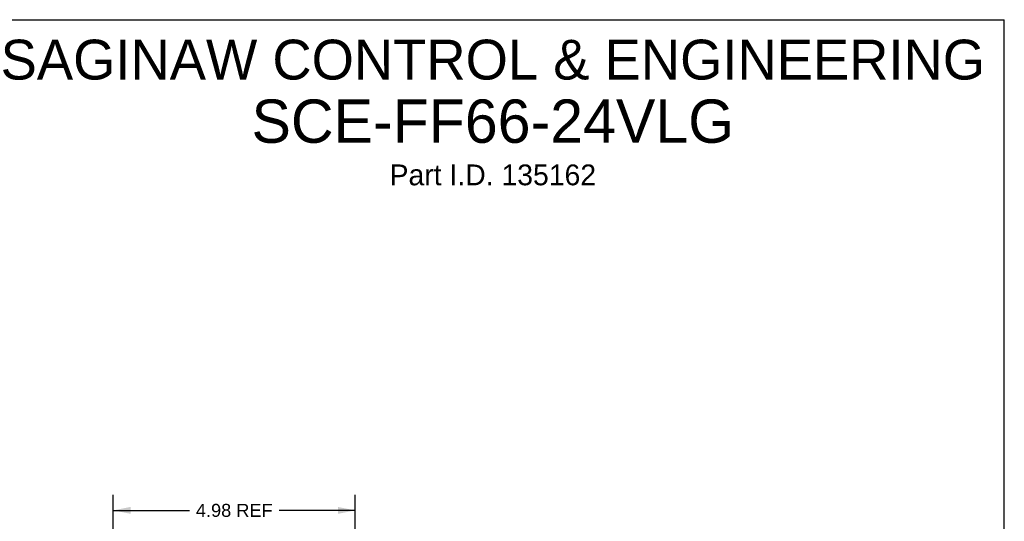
# Model space of a CAD drawing. Header units: inches. Extents: x 0 to 39.3, y 0 to 30.4.
# Tile 39 of 39: x 19 to 39.3, y 20 to 30.4. Entities that reach past the tile are written whole.
import ezdxf

# ---------------------------------------------------------------- set-up
doc = ezdxf.new("R2010")
doc.units = ezdxf.units.IN
doc.header["$LTSCALE"] = 2.160714
doc.header["$MEASUREMENT"] = 0
doc.layers.get('0').update_dxf_attribs({"linetype": 'CONTINUOUS'})
doc.styles.get("Standard").update_dxf_attribs({"font": 'arial.ttf'})
doc.dimstyles.new('DIMSTYLE_1', dxfattribs={"dimtxt": 0.267857, "dimasz": 0.357143, "dimexe": 0.09, "dimexo": 0.07, "dimgap": 0.0375, "dimtad": 0, "dimtih": 1, "dimtoh": 1, "dimzin": 4, "dimdsep": 46, "dimtxsty": 'Standard', "dimblk": '_FILLED', "dimblk1": '_FILLED', "dimblk2": '_FILLED', "dimcen": 0.09, "dimadec": 3, "dimazin": 1, "dimtfac": 1, "dimtdec": 3, "dimtofl": 0, "dimtmove": 0, "dimatfit": 3, "dimldrblk": '_FILLED', "dimfxl": 0, "dimtolj": 1, "dimtzin": 4, "dimarcsym": 0})

# ---------------------------------------------------------------- blocks, each defined once
blk = doc.blocks.new('_FILLED')
at = {"color": 0, "linetype": 'ByBlock'}
blk.add_solid([(0, 0), (-1, 0.2), (-1, -0.2)], dxfattribs=at)
blk = doc.blocks.new('*D3')
at = {"color": 2, "linetype": 'Continuous'}
for p, q in [((20.925, 18.494), (20.925, 20.566)), ((25.909, 17.803), (25.909, 20.566)), ((20.925, 20.244), (22.494, 20.244)), ((25.909, 20.244), (24.34, 20.244))]:
    blk.add_line(p, q, dxfattribs=at)
at = {"color": 2, "linetype": 'Continuous', "xscale": 0.3571428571, "yscale": 0.3571428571, "zscale": 0.3571428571, "rotation": 180}
blk.add_blockref('_FILLED', (20.925, 20.244), dxfattribs=at)
at = {"color": 2, "linetype": 'Continuous', "xscale": 0.3571428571, "yscale": 0.3571428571, "zscale": 0.3571428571}
blk.add_blockref('_FILLED', (25.909, 20.244), dxfattribs=at)
at = {"color": 2, "linetype": 'Continuous', "insert": (23.417, 20.378), "char_height": 0.2679, "width": 1.57827, "attachment_point": 2, "line_spacing_factor": 0.9}
blk.add_mtext('4.98 REF', dxfattribs=at)

msp = doc.modelspace()

# ---------------------------------------------------------------- linework, layer by layer
at = {"color": 7, "linetype": 'Continuous'}
for p in [(0, 30.357), (39.286, 0)]:
    msp.add_line(p, (39.286, 30.357), dxfattribs=at)

# ---------------------------------------------------------------- texts
at = {"color": 2, "linetype": 'Continuous', "insert": (28.5, 29.945), "char_height": 0.82143, "width": 20.74642, "attachment_point": 2, "line_spacing_factor": 0.9}
msp.add_mtext('SAGINAW CONTROL & ENGINEERING\\P\\H0.8928571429;SCE-FF66-24VLG\\P\\H0.4285714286;Part I.D. 135162', dxfattribs=at)

# ---------------------------------------------------------------- dimensions: what is measured, and where the dimension line sits
at = {"color": 2, "linetype": 'Continuous'}
dim = msp.add_linear_dim(base=(20.925, 20.244), p1=(25.909, 17.733), p2=(20.925, 18.424), angle=180, text='<> REF', dimstyle='DIMSTYLE_1', dxfattribs=at)
dim.commit()
dim.dimension.update_dxf_attribs({"geometry": '*D3', "text_midpoint": (23.417, 20.244), "dimtype": 160})

doc.saveas('drawing.dxf')
